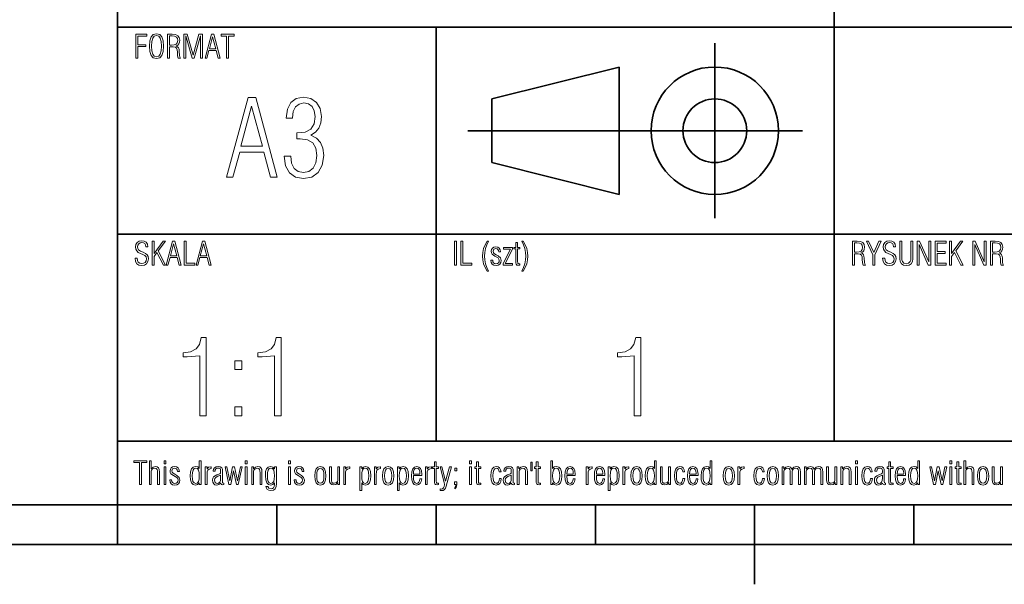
# Model space of a CAD drawing. Extents: x 0 to 420, y 0 to 297.
# Tile 3 of 7: x 214 to 276, y 5 to 40. Entities that reach past the tile are written whole.
import ezdxf

# ---------------------------------------------------------------- set-up
doc = ezdxf.new("R2010")
doc.units = 0

msp = doc.modelspace()

# ---------------------------------------------------------------- linework, layer by layer
at = {"color": 7, "lineweight": 35}
for p, q in [((220, 10), (220, 70)), ((265, 14), (265, 70)), ((220, 40), (385, 40)), ((240, 14), (240, 40)), ((257.5, 28), (257.5, 39)), ((243.5, 35.5), (251.5, 37.5)), ((251.5, 37.5), (251.5, 29.5)), ((243.5, 31.5), (243.5, 35.5)), ((242, 33.5), (263, 33.5)), ((251.5, 29.5), (243.5, 31.5)), ((220, 27), (385, 27)), ((220, 14), (385, 14)), ((10, 10), (410, 10)), ((220, 10), (220, 7.5)), ((220, 10), (410, 10)), ((230, 10), (230, 7.5)), ((240, 10), (240, 7.5)), ((250, 10), (250, 7.5)), ((260, 10), (260, 5)), ((270, 10), (270, 7.5)), ((110, 7.5), (310, 7.5))]:
    msp.add_line(p, q, dxfattribs=at)
at = {"color": 7, "lineweight": 13}
for points in [[(221.999, 38.812), (222.023, 38.468), (222.103, 38.224), (222.24, 38.077), (222.442, 38.031), (222.641, 38.077), (222.778, 38.222), (222.858, 38.466), (222.885, 38.812), (222.858, 39.156), (222.778, 39.398), (222.641, 39.543), (222.442, 39.591), (222.24, 39.543), (222.103, 39.398), (222.023, 39.154)], [(221.141, 38.061), (221.266, 38.061), (221.266, 38.788), (221.773, 38.788), (221.773, 38.903), (221.266, 38.903), (221.266, 39.444), (221.83, 39.444), (221.83, 39.561), (221.141, 39.561)], [(222.128, 38.812), (222.146, 39.102), (222.202, 39.309), (222.301, 39.434), (222.442, 39.477), (222.581, 39.434), (222.679, 39.309), (222.734, 39.102), (222.754, 38.812), (222.734, 38.52), (222.679, 38.313), (222.581, 38.188), (222.442, 38.148), (222.301, 38.188), (222.202, 38.313), (222.146, 38.52)], [(223.134, 38.061), (223.259, 38.061), (223.259, 38.76), (223.495, 38.76), (223.623, 38.742), (223.7, 38.685), (223.738, 38.585), (223.754, 38.436), (223.766, 38.194), (223.805, 38.061), (223.95, 38.061), (223.905, 38.132), (223.885, 38.226), (223.873, 38.49), (223.857, 38.613), (223.825, 38.707), (223.764, 38.776), (223.674, 38.82), (223.772, 38.874), (223.843, 38.953), (223.883, 39.056), (223.897, 39.187), (223.867, 39.354), (223.781, 39.47), (223.634, 39.539), (223.426, 39.561), (223.134, 39.561)], [(223.259, 38.87), (223.259, 39.45), (223.422, 39.45), (223.575, 39.434), (223.686, 39.386), (223.75, 39.299), (223.772, 39.172), (223.748, 39.028), (223.676, 38.933), (223.555, 38.885), (223.388, 38.87)], [(224.157, 38.061), (224.282, 38.061), (224.282, 39.454), (224.672, 38.061), (224.807, 38.061), (225.196, 39.454), (225.196, 38.061), (225.321, 38.061), (225.321, 39.561), (225.109, 39.561), (224.739, 38.236), (224.37, 39.561), (224.157, 39.561)], [(225.49, 38.061), (225.607, 38.061), (225.736, 38.532), (226.189, 38.532), (226.315, 38.061), (226.442, 38.061), (226.042, 39.561), (225.895, 39.561)], [(225.758, 38.647), (225.961, 39.396), (226.162, 38.647)], [(226.845, 38.061), (226.97, 38.061), (226.97, 39.44), (227.312, 39.44), (227.312, 39.561), (226.499, 39.561), (226.499, 39.44), (226.845, 39.44)], [(226.846, 30.584), (227.235, 30.584), (227.664, 32.154), (229.174, 32.154), (229.597, 30.584), (230.02, 30.584), (228.685, 35.584), (228.195, 35.584)], [(230.463, 31.906), (230.55, 31.302), (230.792, 30.852), (231.168, 30.584), (231.664, 30.49), (232.195, 30.584), (232.597, 30.872), (232.852, 31.336), (232.946, 31.946), (232.893, 32.396), (232.745, 32.758), (232.497, 33.027), (232.141, 33.215), (232.423, 33.403), (232.631, 33.664), (232.758, 33.993), (232.805, 34.389), (232.718, 34.893), (232.49, 35.275), (232.128, 35.523), (231.671, 35.611), (231.221, 35.523), (230.879, 35.268), (230.658, 34.852), (230.577, 34.295), (230.98, 34.295), (230.98, 34.315), (231.027, 34.711), (231.168, 35), (231.389, 35.174), (231.685, 35.242), (231.98, 35.181), (232.208, 35.013), (232.349, 34.745), (232.403, 34.389), (232.336, 33.926), (232.128, 33.604), (231.779, 33.416), (231.275, 33.356), (231.248, 33.356), (231.248, 32.987), (231.456, 32.993), (231.926, 32.926), (232.255, 32.732), (232.45, 32.403), (232.517, 31.933), (232.45, 31.483), (232.275, 31.148), (232.007, 30.94), (231.671, 30.872), (231.342, 30.94), (231.087, 31.134), (230.926, 31.463), (230.866, 31.906)], [(227.738, 32.537), (228.416, 35.034), (229.087, 32.537)], [(221.091, 25.488), (221.123, 25.289), (221.205, 25.146), (221.334, 25.059), (221.509, 25.029), (221.687, 25.059), (221.819, 25.142), (221.902, 25.272), (221.932, 25.45), (221.912, 25.587), (221.852, 25.697), (221.747, 25.786), (221.596, 25.86), (221.431, 25.925), (221.314, 26.009), (221.266, 26.094), (221.25, 26.197), (221.27, 26.307), (221.326, 26.396), (221.415, 26.452), (221.525, 26.474), (221.626, 26.456), (221.703, 26.404), (221.753, 26.319), (221.777, 26.203), (221.898, 26.203), (221.898, 26.213), (221.87, 26.372), (221.795, 26.491), (221.674, 26.565), (221.517, 26.591), (221.356, 26.561), (221.232, 26.481), (221.149, 26.358), (221.121, 26.203), (221.139, 26.06), (221.197, 25.947), (221.298, 25.856), (221.443, 25.782), (221.59, 25.723), (221.709, 25.659), (221.781, 25.566), (221.805, 25.45), (221.783, 25.321), (221.723, 25.226), (221.626, 25.168), (221.499, 25.148), (221.385, 25.17), (221.298, 25.234), (221.24, 25.341), (221.217, 25.488)], [(268.04, 25.488), (268.072, 25.289), (268.154, 25.146), (268.283, 25.059), (268.458, 25.029), (268.636, 25.059), (268.768, 25.142), (268.851, 25.272), (268.881, 25.45), (268.861, 25.587), (268.801, 25.697), (268.696, 25.786), (268.545, 25.86), (268.38, 25.925), (268.263, 26.009), (268.215, 26.094), (268.199, 26.197), (268.219, 26.307), (268.275, 26.396), (268.364, 26.452), (268.474, 26.474), (268.575, 26.456), (268.652, 26.404), (268.702, 26.319), (268.726, 26.203), (268.847, 26.203), (268.847, 26.213), (268.819, 26.372), (268.744, 26.491), (268.624, 26.565), (268.466, 26.591), (268.305, 26.561), (268.181, 26.481), (268.098, 26.358), (268.07, 26.203), (268.088, 26.06), (268.146, 25.947), (268.247, 25.856), (268.392, 25.782), (268.539, 25.723), (268.658, 25.659), (268.73, 25.566), (268.754, 25.45), (268.732, 25.321), (268.672, 25.226), (268.575, 25.168), (268.448, 25.148), (268.334, 25.17), (268.247, 25.234), (268.189, 25.341), (268.166, 25.488)], [(222.166, 25.061), (222.291, 25.061), (222.291, 25.603), (222.47, 25.846), (222.881, 25.061), (223.013, 25.061), (222.548, 25.951), (222.995, 26.561), (222.852, 26.561), (222.291, 25.792), (222.291, 26.561), (222.166, 26.561)], [(223.046, 25.061), (223.162, 25.061), (223.291, 25.532), (223.744, 25.532), (223.871, 25.061), (223.998, 25.061), (223.597, 26.561), (223.45, 26.561)], [(223.313, 25.647), (223.517, 26.396), (223.718, 25.647)], [(224.171, 25.061), (224.848, 25.061), (224.848, 25.174), (224.296, 25.174), (224.296, 26.561), (224.171, 26.561)], [(224.924, 25.061), (225.041, 25.061), (225.17, 25.532), (225.623, 25.532), (225.75, 25.061), (225.877, 25.061), (225.476, 26.561), (225.329, 26.561)], [(225.192, 25.647), (225.395, 26.396), (225.597, 25.647)], [(241.145, 25.061), (241.27, 25.061), (241.27, 26.561), (241.145, 26.561)], [(241.558, 25.061), (242.234, 25.061), (242.234, 25.174), (241.683, 25.174), (241.683, 26.561), (241.558, 26.561)], [(243.289, 24.679), (243.177, 24.914), (243.098, 25.146), (243.05, 25.383), (243.036, 25.621), (243.05, 25.856), (243.098, 26.092), (243.177, 26.328), (243.289, 26.561), (243.199, 26.561), (243.072, 26.33), (242.981, 26.094), (242.927, 25.858), (242.909, 25.621), (242.927, 25.381), (242.981, 25.144), (243.072, 24.91), (243.199, 24.679)], [(243.442, 25.361), (243.442, 25.351), (243.462, 25.212), (243.523, 25.111), (243.623, 25.051), (243.76, 25.029), (243.891, 25.053), (243.994, 25.113), (244.058, 25.212), (244.083, 25.339), (244.032, 25.514), (243.893, 25.639), (243.762, 25.705), (243.662, 25.768), (243.599, 25.836), (243.577, 25.929), (243.623, 26.05), (243.752, 26.094), (243.823, 26.08), (243.877, 26.042), (243.913, 25.977), (243.936, 25.889), (244.046, 25.889), (244.022, 26.021), (243.962, 26.118), (243.867, 26.174), (243.738, 26.195), (243.623, 26.174), (243.539, 26.118), (243.485, 26.034), (243.466, 25.927), (243.479, 25.818), (243.517, 25.74), (243.68, 25.625), (243.885, 25.504), (243.942, 25.434), (243.962, 25.337), (243.948, 25.252), (243.907, 25.188), (243.843, 25.148), (243.758, 25.134), (243.672, 25.148), (243.607, 25.19), (243.567, 25.262), (243.555, 25.361)], [(244.205, 25.061), (244.797, 25.061), (244.797, 25.166), (244.334, 25.166), (244.797, 26.05), (244.797, 26.166), (244.232, 26.166), (244.232, 26.064), (244.668, 26.064), (244.205, 25.166)], [(245.262, 25.055), (245.262, 25.146), (245.204, 25.14), (245.152, 25.148), (245.126, 25.176), (245.113, 25.303), (245.113, 26.068), (245.262, 26.068), (245.262, 26.166), (245.113, 26.166), (245.113, 26.479), (244.997, 26.479), (244.997, 26.166), (244.886, 26.166), (244.886, 26.068), (244.997, 26.068), (244.997, 25.327), (244.999, 25.2), (245.021, 25.111), (245.073, 25.061), (245.172, 25.045)], [(245.381, 24.679), (245.474, 24.679), (245.601, 24.912), (245.691, 25.144), (245.746, 25.381), (245.764, 25.621), (245.746, 25.858), (245.691, 26.094), (245.601, 26.33), (245.474, 26.561), (245.381, 26.561), (245.492, 26.328), (245.57, 26.092), (245.619, 25.856), (245.635, 25.621), (245.619, 25.383), (245.57, 25.146), (245.492, 24.912)], [(266.139, 25.061), (266.264, 25.061), (266.264, 25.76), (266.499, 25.76), (266.628, 25.742), (266.705, 25.685), (266.743, 25.585), (266.759, 25.436), (266.771, 25.194), (266.809, 25.061), (266.954, 25.061), (266.91, 25.132), (266.89, 25.226), (266.878, 25.49), (266.862, 25.613), (266.83, 25.707), (266.769, 25.776), (266.679, 25.82), (266.777, 25.874), (266.848, 25.953), (266.888, 26.056), (266.902, 26.187), (266.872, 26.354), (266.785, 26.47), (266.638, 26.539), (266.431, 26.561), (266.139, 26.561)], [(266.264, 25.87), (266.264, 26.45), (266.427, 26.45), (266.58, 26.434), (266.691, 26.386), (266.755, 26.299), (266.777, 26.172), (266.753, 26.028), (266.681, 25.933), (266.56, 25.885), (266.393, 25.87)], [(267.421, 25.061), (267.546, 25.061), (267.546, 25.701), (267.949, 26.561), (267.808, 26.561), (267.482, 25.854), (267.16, 26.561), (267.025, 26.561), (267.421, 25.701)], [(269.934, 26.561), (269.809, 26.561), (269.809, 25.482), (269.801, 25.369), (269.771, 25.277), (269.67, 25.18), (269.526, 25.146), (269.379, 25.18), (269.28, 25.277), (269.244, 25.395), (269.24, 25.55), (269.24, 26.561), (269.115, 26.561), (269.115, 25.458), (269.141, 25.272), (269.219, 25.138), (269.348, 25.059), (269.526, 25.031), (269.699, 25.059), (269.828, 25.138), (269.906, 25.272), (269.934, 25.458)], [(270.21, 25.061), (270.335, 25.061), (270.335, 26.344), (270.903, 25.061), (271.056, 25.061), (271.056, 26.561), (270.931, 26.561), (270.937, 25.252), (270.359, 26.561), (270.21, 26.561)], [(271.332, 25.061), (272.02, 25.061), (272.02, 25.178), (271.456, 25.178), (271.456, 25.788), (271.964, 25.788), (271.964, 25.903), (271.456, 25.903), (271.456, 26.444), (272.02, 26.444), (272.02, 26.561), (271.332, 26.561)], [(272.244, 25.061), (272.368, 25.061), (272.368, 25.603), (272.548, 25.846), (272.958, 25.061), (273.091, 25.061), (272.626, 25.951), (273.073, 26.561), (272.93, 26.561), (272.368, 25.792), (272.368, 26.561), (272.244, 26.561)], [(273.697, 25.061), (273.822, 25.061), (273.822, 26.344), (274.39, 25.061), (274.543, 25.061), (274.543, 26.561), (274.418, 26.561), (274.424, 25.252), (273.846, 26.561), (273.697, 26.561)], [(274.817, 25.061), (274.942, 25.061), (274.942, 25.76), (275.177, 25.76), (275.306, 25.742), (275.383, 25.685), (275.421, 25.585), (275.437, 25.436), (275.449, 25.194), (275.487, 25.061), (275.632, 25.061), (275.588, 25.132), (275.568, 25.226), (275.556, 25.49), (275.54, 25.613), (275.507, 25.707), (275.447, 25.776), (275.356, 25.82), (275.455, 25.874), (275.526, 25.953), (275.566, 26.056), (275.58, 26.187), (275.55, 26.354), (275.463, 26.47), (275.316, 26.539), (275.109, 26.561), (274.817, 26.561)], [(274.942, 25.87), (274.942, 26.45), (275.105, 26.45), (275.258, 26.434), (275.368, 26.386), (275.433, 26.299), (275.455, 26.172), (275.431, 26.028), (275.358, 25.933), (275.238, 25.885), (275.07, 25.87)], [(225.154, 15.584), (225.564, 15.584), (225.564, 20.51), (225.248, 20.51), (225.141, 20.074), (224.926, 19.785), (224.584, 19.611), (224.107, 19.55), (224.107, 19.295), (224.376, 19.289), (225.154, 19.349)], [(229.859, 15.584), (230.268, 15.584), (230.268, 20.51), (229.953, 20.51), (229.846, 20.074), (229.631, 19.785), (229.289, 19.611), (228.812, 19.55), (228.812, 19.295), (229.081, 19.289), (229.859, 19.349)], [(252.436, 15.584), (252.846, 15.584), (252.846, 20.51), (252.53, 20.51), (252.423, 20.074), (252.208, 19.785), (251.866, 19.611), (251.389, 19.55), (251.389, 19.295), (251.658, 19.289), (252.436, 19.349)], [(227.349, 18.49), (227.792, 18.49), (227.792, 19.047), (227.349, 19.047)], [(227.349, 15.584), (227.792, 15.584), (227.792, 16.141), (227.349, 16.141)], [(221.37, 11.268), (221.495, 11.268), (221.495, 12.647), (221.838, 12.647), (221.838, 12.768), (221.024, 12.768), (221.024, 12.647), (221.37, 12.647)], [(221.993, 11.268), (222.109, 11.268), (222.109, 12.112), (222.128, 12.174), (222.176, 12.235), (222.248, 12.277), (222.337, 12.295), (222.426, 12.277), (222.478, 12.224), (222.502, 12.136), (222.51, 12.013), (222.51, 11.268), (222.627, 11.268), (222.627, 12.051), (222.613, 12.204), (222.568, 12.313), (222.488, 12.38), (222.371, 12.402), (222.222, 12.365), (222.109, 12.263), (222.109, 12.768), (221.993, 12.768)], [(222.915, 12.577), (223.032, 12.577), (223.032, 12.768), (222.915, 12.768)], [(222.915, 11.268), (223.032, 11.268), (223.032, 12.373), (222.915, 12.373)], [(223.271, 11.568), (223.271, 11.558), (223.291, 11.419), (223.352, 11.318), (223.452, 11.258), (223.589, 11.236), (223.72, 11.26), (223.823, 11.32), (223.887, 11.419), (223.911, 11.546), (223.861, 11.721), (223.722, 11.846), (223.591, 11.912), (223.491, 11.975), (223.428, 12.043), (223.406, 12.136), (223.452, 12.257), (223.581, 12.301), (223.652, 12.287), (223.706, 12.249), (223.742, 12.184), (223.764, 12.096), (223.875, 12.096), (223.851, 12.229), (223.791, 12.325), (223.696, 12.382), (223.567, 12.402), (223.452, 12.382), (223.368, 12.325), (223.313, 12.241), (223.295, 12.134), (223.307, 12.025), (223.346, 11.947), (223.509, 11.832), (223.714, 11.711), (223.77, 11.641), (223.791, 11.544), (223.777, 11.459), (223.736, 11.395), (223.672, 11.355), (223.587, 11.341), (223.501, 11.355), (223.436, 11.397), (223.396, 11.469), (223.384, 11.568)], [(225.242, 12.768), (225.126, 12.768), (225.126, 12.271), (225.027, 12.371), (224.892, 12.406), (224.741, 12.367), (224.636, 12.259), (224.574, 12.073), (224.554, 11.818), (224.572, 11.56), (224.63, 11.379), (224.733, 11.272), (224.886, 11.238), (225.019, 11.272), (225.126, 11.383), (225.126, 11.268), (225.242, 11.268)], [(225.502, 11.268), (225.619, 11.268), (225.619, 11.908), (225.627, 12.069), (225.665, 12.18), (225.746, 12.245), (225.883, 12.271), (225.883, 12.39), (225.86, 12.39), (225.715, 12.355), (225.619, 12.253), (225.619, 12.373), (225.502, 12.373)], [(226.67, 11.264), (226.67, 11.351), (226.658, 11.351), (226.593, 11.379), (226.585, 11.473), (226.585, 12.13), (226.577, 12.231), (226.541, 12.315), (226.448, 12.378), (226.309, 12.4), (226.181, 12.38), (226.084, 12.323), (226.021, 12.237), (226.001, 12.124), (226.001, 12.1), (226.116, 12.1), (226.128, 12.188), (226.164, 12.255), (226.223, 12.293), (226.305, 12.307), (226.378, 12.297), (226.428, 12.267), (226.458, 12.214), (226.468, 12.138), (226.468, 12.045), (226.452, 11.983), (226.408, 11.945), (226.237, 11.882), (226.114, 11.824), (226.03, 11.751), (225.979, 11.661), (225.963, 11.542), (225.979, 11.413), (226.032, 11.316), (226.112, 11.258), (226.223, 11.236), (226.358, 11.266), (226.464, 11.349), (226.513, 11.276), (226.587, 11.254)], [(226.746, 12.373), (226.98, 11.268), (227.105, 11.268), (227.28, 12.132), (227.457, 11.268), (227.578, 11.268), (227.815, 12.373), (227.705, 12.373), (227.521, 11.494), (227.342, 12.373), (227.217, 12.373), (227.044, 11.494), (226.859, 12.373)], [(228.015, 12.577), (228.132, 12.577), (228.132, 12.768), (228.015, 12.768)], [(228.015, 11.268), (228.132, 11.268), (228.132, 12.373), (228.015, 12.373)], [(228.943, 11.268), (229.06, 11.268), (229.06, 12.051), (229.046, 12.204), (228.999, 12.313), (228.919, 12.38), (228.8, 12.402), (228.651, 12.365), (228.53, 12.253), (228.53, 12.373), (228.421, 12.373), (228.421, 11.268), (228.538, 11.268), (228.538, 12.112), (228.558, 12.174), (228.609, 12.235), (228.772, 12.295), (228.862, 12.277), (228.915, 12.222), (228.937, 12.134), (228.943, 12.013)], [(229.849, 11.367), (229.849, 11.28), (229.833, 11.155), (229.793, 11.067), (229.724, 11.012), (229.634, 10.992), (229.491, 11.033), (229.428, 11.143), (229.309, 11.143), (229.338, 11.039), (229.4, 10.958), (229.493, 10.906), (229.607, 10.886), (229.781, 10.914), (229.891, 10.996), (229.948, 11.139), (229.966, 11.343), (229.966, 12.371), (229.849, 12.371), (229.849, 12.257), (229.742, 12.365), (229.609, 12.402), (229.456, 12.365), (229.354, 12.259), (229.295, 12.078), (229.277, 11.822), (229.297, 11.564), (229.36, 11.379), (229.464, 11.27), (229.615, 11.234), (229.75, 11.268)], [(230.735, 12.577), (230.852, 12.577), (230.852, 12.768), (230.735, 12.768)], [(230.735, 11.268), (230.852, 11.268), (230.852, 12.373), (230.735, 12.373)], [(231.091, 11.568), (231.091, 11.558), (231.111, 11.419), (231.172, 11.318), (231.272, 11.258), (231.409, 11.236), (231.54, 11.26), (231.643, 11.32), (231.707, 11.419), (231.732, 11.546), (231.681, 11.721), (231.542, 11.846), (231.411, 11.912), (231.311, 11.975), (231.248, 12.043), (231.226, 12.136), (231.272, 12.257), (231.401, 12.301), (231.472, 12.287), (231.526, 12.249), (231.562, 12.184), (231.585, 12.096), (231.695, 12.096), (231.671, 12.229), (231.611, 12.325), (231.516, 12.382), (231.387, 12.402), (231.272, 12.382), (231.188, 12.325), (231.134, 12.241), (231.115, 12.134), (231.128, 12.025), (231.166, 11.947), (231.329, 11.832), (231.534, 11.711), (231.591, 11.641), (231.611, 11.544), (231.597, 11.459), (231.556, 11.395), (231.492, 11.355), (231.407, 11.341), (231.321, 11.355), (231.256, 11.397), (231.216, 11.469), (231.204, 11.568)], [(232.374, 11.818), (232.394, 11.562), (232.46, 11.381), (232.571, 11.272), (232.728, 11.238), (232.883, 11.272), (232.994, 11.381), (233.06, 11.562), (233.083, 11.818), (233.058, 12.071), (232.992, 12.253), (232.881, 12.361), (232.728, 12.4), (232.573, 12.361), (232.462, 12.253), (232.396, 12.071)], [(233.419, 12.373), (233.302, 12.373), (233.302, 11.588), (233.314, 11.435), (233.36, 11.327), (233.441, 11.262), (233.562, 11.24), (233.709, 11.274), (233.832, 11.389), (233.832, 11.268), (233.94, 11.268), (233.94, 12.373), (233.823, 12.373), (233.823, 11.53), (233.801, 11.465), (233.751, 11.405), (233.59, 11.347), (233.497, 11.363), (233.447, 11.417), (233.423, 11.504), (233.419, 11.627)], [(234.194, 11.268), (234.311, 11.268), (234.311, 11.908), (234.319, 12.069), (234.357, 12.18), (234.438, 12.245), (234.574, 12.271), (234.574, 12.39), (234.552, 12.39), (234.407, 12.355), (234.311, 12.253), (234.311, 12.373), (234.194, 12.373)], [(235.211, 10.886), (235.328, 10.886), (235.328, 11.367), (235.426, 11.268), (235.561, 11.234), (235.71, 11.27), (235.815, 11.379), (235.877, 11.564), (235.899, 11.822), (235.879, 12.078), (235.821, 12.259), (235.718, 12.363), (235.567, 12.4), (235.432, 12.363), (235.328, 12.255), (235.328, 12.373), (235.211, 12.373)], [(236.123, 11.268), (236.24, 11.268), (236.24, 11.908), (236.248, 12.069), (236.286, 12.18), (236.366, 12.245), (236.503, 12.271), (236.503, 12.39), (236.481, 12.39), (236.336, 12.355), (236.24, 12.253), (236.24, 12.373), (236.123, 12.373)], [(236.632, 11.818), (236.652, 11.562), (236.719, 11.381), (236.83, 11.272), (236.987, 11.238), (237.142, 11.272), (237.252, 11.381), (237.319, 11.562), (237.341, 11.818), (237.317, 12.071), (237.25, 12.253), (237.14, 12.361), (236.987, 12.4), (236.832, 12.361), (236.721, 12.253), (236.654, 12.071)], [(237.568, 10.886), (237.685, 10.886), (237.685, 11.367), (237.784, 11.268), (237.919, 11.234), (238.068, 11.27), (238.172, 11.379), (238.235, 11.564), (238.257, 11.822), (238.237, 12.078), (238.179, 12.259), (238.076, 12.363), (237.925, 12.4), (237.79, 12.363), (237.685, 12.255), (237.685, 12.373), (237.568, 12.373)], [(239.095, 11.622), (238.976, 11.622), (238.958, 11.5), (238.917, 11.413), (238.855, 11.359), (238.774, 11.343), (238.686, 11.369), (238.623, 11.447), (238.587, 11.58), (238.575, 11.767), (238.575, 11.83), (239.101, 11.83), (239.101, 11.922), (239.079, 12.13), (239.018, 12.279), (238.919, 12.369), (238.785, 12.4), (238.634, 12.363), (238.529, 12.255), (238.466, 12.073), (238.448, 11.818), (238.466, 11.56), (238.527, 11.379), (238.628, 11.272), (238.774, 11.238), (238.903, 11.264), (239, 11.335), (239.064, 11.453)], [(239.322, 11.268), (239.439, 11.268), (239.439, 11.908), (239.447, 12.069), (239.485, 12.18), (239.566, 12.245), (239.703, 12.271), (239.703, 12.39), (239.681, 12.39), (239.536, 12.355), (239.439, 12.253), (239.439, 12.373), (239.322, 12.373)], [(240.156, 11.262), (240.156, 11.353), (240.097, 11.347), (240.045, 11.355), (240.019, 11.383), (240.007, 11.51), (240.007, 12.275), (240.156, 12.275), (240.156, 12.373), (240.007, 12.373), (240.007, 12.686), (239.89, 12.686), (239.89, 12.373), (239.779, 12.373), (239.779, 12.275), (239.89, 12.275), (239.89, 11.534), (239.892, 11.407), (239.914, 11.318), (239.966, 11.268), (240.065, 11.252)], [(240.625, 11.171), (240.957, 12.373), (240.836, 12.373), (240.593, 11.484), (240.363, 12.373), (240.244, 12.373), (240.5, 11.393), (240.522, 11.264), (240.508, 11.151), (240.468, 11.063), (240.405, 11.008), (240.323, 10.988), (240.262, 10.996), (240.262, 10.894), (240.339, 10.884), (240.446, 10.902), (240.524, 10.952), (240.579, 11.043)], [(242.103, 12.577), (242.219, 12.577), (242.219, 12.768), (242.103, 12.768)], [(242.103, 11.268), (242.219, 11.268), (242.219, 12.373), (242.103, 12.373)], [(242.801, 11.262), (242.801, 11.353), (242.743, 11.347), (242.691, 11.355), (242.664, 11.383), (242.652, 11.51), (242.652, 12.275), (242.801, 12.275), (242.801, 12.373), (242.652, 12.373), (242.652, 12.686), (242.536, 12.686), (242.536, 12.373), (242.425, 12.373), (242.425, 12.275), (242.536, 12.275), (242.536, 11.534), (242.538, 11.407), (242.56, 11.318), (242.612, 11.268), (242.711, 11.252)], [(244.09, 11.645), (243.971, 11.645), (243.951, 11.514), (243.911, 11.421), (243.85, 11.363), (243.776, 11.345), (243.685, 11.375), (243.619, 11.465), (243.574, 11.614), (243.56, 11.82), (243.574, 12.025), (243.617, 12.174), (243.685, 12.263), (243.78, 12.295), (243.848, 12.279), (243.907, 12.233), (243.945, 12.158), (243.963, 12.059), (244.078, 12.059), (244.05, 12.202), (243.989, 12.311), (243.895, 12.378), (243.776, 12.402), (243.627, 12.363), (243.52, 12.255), (243.456, 12.073), (243.436, 11.82), (243.456, 11.566), (243.52, 11.383), (243.625, 11.274), (243.77, 11.238), (243.897, 11.264), (243.993, 11.341), (244.058, 11.467)], [(244.923, 11.264), (244.923, 11.351), (244.911, 11.351), (244.847, 11.379), (244.839, 11.473), (244.839, 12.13), (244.831, 12.231), (244.795, 12.315), (244.702, 12.378), (244.563, 12.4), (244.434, 12.38), (244.338, 12.323), (244.275, 12.237), (244.255, 12.124), (244.255, 12.1), (244.37, 12.1), (244.382, 12.188), (244.418, 12.255), (244.477, 12.293), (244.559, 12.307), (244.632, 12.297), (244.682, 12.267), (244.712, 12.214), (244.722, 12.138), (244.722, 12.045), (244.706, 11.983), (244.662, 11.945), (244.491, 11.882), (244.368, 11.824), (244.283, 11.751), (244.233, 11.661), (244.217, 11.542), (244.233, 11.413), (244.285, 11.316), (244.366, 11.258), (244.477, 11.236), (244.611, 11.266), (244.718, 11.349), (244.766, 11.276), (244.841, 11.254)], [(245.616, 11.268), (245.733, 11.268), (245.733, 12.051), (245.719, 12.204), (245.672, 12.313), (245.592, 12.38), (245.473, 12.402), (245.324, 12.365), (245.203, 12.253), (245.203, 12.373), (245.095, 12.373), (245.095, 11.268), (245.211, 11.268), (245.211, 12.112), (245.232, 12.174), (245.282, 12.235), (245.445, 12.295), (245.536, 12.277), (245.588, 12.222), (245.61, 12.134), (245.616, 12.013)], [(246.039, 12.678), (245.954, 12.678), (245.954, 12.134), (246.039, 12.134)], [(246.554, 11.262), (246.554, 11.353), (246.496, 11.347), (246.444, 11.355), (246.417, 11.383), (246.405, 11.51), (246.405, 12.275), (246.554, 12.275), (246.554, 12.373), (246.405, 12.373), (246.405, 12.686), (246.289, 12.686), (246.289, 12.373), (246.178, 12.373), (246.178, 12.275), (246.289, 12.275), (246.289, 11.534), (246.291, 11.407), (246.313, 11.318), (246.365, 11.268), (246.464, 11.252)], [(247.201, 11.268), (247.317, 11.268), (247.317, 11.383), (247.422, 11.272), (247.557, 11.238), (247.708, 11.272), (247.811, 11.379), (247.869, 11.56), (247.889, 11.818), (247.867, 12.073), (247.805, 12.259), (247.7, 12.367), (247.551, 12.406), (247.416, 12.371), (247.317, 12.271), (247.317, 12.768), (247.201, 12.768)], [(248.727, 11.622), (248.608, 11.622), (248.59, 11.5), (248.55, 11.413), (248.487, 11.359), (248.407, 11.343), (248.318, 11.369), (248.256, 11.447), (248.219, 11.58), (248.207, 11.767), (248.207, 11.83), (248.733, 11.83), (248.733, 11.922), (248.711, 12.13), (248.65, 12.279), (248.552, 12.369), (248.417, 12.4), (248.266, 12.363), (248.161, 12.255), (248.099, 12.073), (248.081, 11.818), (248.099, 11.56), (248.159, 11.379), (248.26, 11.272), (248.407, 11.238), (248.536, 11.264), (248.632, 11.335), (248.697, 11.453)], [(249.426, 11.268), (249.542, 11.268), (249.542, 11.908), (249.55, 12.069), (249.589, 12.18), (249.669, 12.245), (249.806, 12.271), (249.806, 12.39), (249.784, 12.39), (249.639, 12.355), (249.542, 12.253), (249.542, 12.373), (249.426, 12.373)], [(250.581, 11.622), (250.462, 11.622), (250.444, 11.5), (250.404, 11.413), (250.342, 11.359), (250.261, 11.343), (250.172, 11.369), (250.11, 11.447), (250.074, 11.58), (250.062, 11.767), (250.062, 11.83), (250.587, 11.83), (250.587, 11.922), (250.565, 12.13), (250.505, 12.279), (250.406, 12.369), (250.271, 12.4), (250.12, 12.363), (250.015, 12.255), (249.953, 12.073), (249.935, 11.818), (249.953, 11.56), (250.013, 11.379), (250.114, 11.272), (250.261, 11.238), (250.39, 11.264), (250.487, 11.335), (250.551, 11.453)], [(250.813, 10.886), (250.93, 10.886), (250.93, 11.367), (251.028, 11.268), (251.163, 11.234), (251.312, 11.27), (251.417, 11.379), (251.479, 11.564), (251.501, 11.822), (251.481, 12.078), (251.423, 12.259), (251.32, 12.363), (251.169, 12.4), (251.034, 12.363), (250.93, 12.255), (250.93, 12.373), (250.813, 12.373)], [(251.725, 11.268), (251.842, 11.268), (251.842, 11.908), (251.85, 12.069), (251.888, 12.18), (251.968, 12.245), (252.105, 12.271), (252.105, 12.39), (252.083, 12.39), (251.938, 12.355), (251.842, 12.253), (251.842, 12.373), (251.725, 12.373)], [(252.234, 11.818), (252.254, 11.562), (252.321, 11.381), (252.432, 11.272), (252.589, 11.238), (252.744, 11.272), (252.854, 11.381), (252.921, 11.562), (252.943, 11.818), (252.919, 12.071), (252.852, 12.253), (252.742, 12.361), (252.589, 12.4), (252.434, 12.361), (252.323, 12.253), (252.256, 12.071)], [(253.823, 12.768), (253.706, 12.768), (253.706, 12.271), (253.607, 12.371), (253.472, 12.406), (253.321, 12.367), (253.217, 12.259), (253.154, 12.073), (253.134, 11.818), (253.152, 11.56), (253.211, 11.379), (253.313, 11.272), (253.466, 11.238), (253.599, 11.272), (253.706, 11.383), (253.706, 11.268), (253.823, 11.268)], [(254.195, 12.373), (254.079, 12.373), (254.079, 11.588), (254.091, 11.435), (254.137, 11.327), (254.217, 11.262), (254.338, 11.24), (254.485, 11.274), (254.608, 11.389), (254.608, 11.268), (254.717, 11.268), (254.717, 12.373), (254.6, 12.373), (254.6, 11.53), (254.578, 11.465), (254.528, 11.405), (254.366, 11.347), (254.274, 11.363), (254.223, 11.417), (254.199, 11.504), (254.195, 11.627)], [(255.617, 11.645), (255.498, 11.645), (255.478, 11.514), (255.438, 11.421), (255.377, 11.363), (255.303, 11.345), (255.212, 11.375), (255.146, 11.465), (255.101, 11.614), (255.087, 11.82), (255.101, 12.025), (255.144, 12.174), (255.212, 12.263), (255.307, 12.295), (255.375, 12.279), (255.434, 12.233), (255.472, 12.158), (255.49, 12.059), (255.605, 12.059), (255.577, 12.202), (255.516, 12.311), (255.421, 12.378), (255.303, 12.402), (255.154, 12.363), (255.047, 12.255), (254.983, 12.073), (254.962, 11.82), (254.983, 11.566), (255.047, 11.383), (255.152, 11.274), (255.297, 11.238), (255.423, 11.264), (255.52, 11.341), (255.585, 11.467)], [(256.438, 11.622), (256.319, 11.622), (256.301, 11.5), (256.261, 11.413), (256.199, 11.359), (256.118, 11.343), (256.03, 11.369), (255.967, 11.447), (255.931, 11.58), (255.919, 11.767), (255.919, 11.83), (256.444, 11.83), (256.444, 11.922), (256.422, 12.13), (256.362, 12.279), (256.263, 12.369), (256.128, 12.4), (255.977, 12.363), (255.872, 12.255), (255.81, 12.073), (255.792, 11.818), (255.81, 11.56), (255.87, 11.379), (255.971, 11.272), (256.118, 11.238), (256.247, 11.264), (256.344, 11.335), (256.408, 11.453)], [(257.322, 12.768), (257.205, 12.768), (257.205, 12.271), (257.107, 12.371), (256.972, 12.406), (256.821, 12.367), (256.716, 12.259), (256.654, 12.073), (256.634, 11.818), (256.652, 11.56), (256.71, 11.379), (256.813, 11.272), (256.966, 11.238), (257.099, 11.272), (257.205, 11.383), (257.205, 11.268), (257.322, 11.268)], [(258.021, 11.818), (258.041, 11.562), (258.107, 11.381), (258.218, 11.272), (258.375, 11.238), (258.53, 11.272), (258.641, 11.381), (258.707, 11.562), (258.73, 11.818), (258.705, 12.071), (258.639, 12.253), (258.528, 12.361), (258.375, 12.4), (258.22, 12.361), (258.109, 12.253), (258.043, 12.071)], [(258.953, 11.268), (259.07, 11.268), (259.07, 11.908), (259.078, 12.069), (259.116, 12.18), (259.197, 12.245), (259.334, 12.271), (259.334, 12.39), (259.311, 12.39), (259.166, 12.355), (259.07, 12.253), (259.07, 12.373), (258.953, 12.373)], [(260.612, 11.645), (260.493, 11.645), (260.473, 11.514), (260.433, 11.421), (260.372, 11.363), (260.298, 11.345), (260.207, 11.375), (260.141, 11.465), (260.097, 11.614), (260.083, 11.82), (260.097, 12.025), (260.139, 12.174), (260.207, 12.263), (260.302, 12.295), (260.37, 12.279), (260.429, 12.233), (260.467, 12.158), (260.485, 12.059), (260.6, 12.059), (260.572, 12.202), (260.511, 12.311), (260.417, 12.378), (260.298, 12.402), (260.149, 12.363), (260.042, 12.255), (259.978, 12.073), (259.958, 11.82), (259.978, 11.566), (260.042, 11.383), (260.147, 11.274), (260.292, 11.238), (260.419, 11.264), (260.515, 11.341), (260.58, 11.467)], [(260.787, 11.818), (260.807, 11.562), (260.874, 11.381), (260.985, 11.272), (261.142, 11.238), (261.297, 11.272), (261.407, 11.381), (261.474, 11.562), (261.496, 11.818), (261.472, 12.071), (261.405, 12.253), (261.295, 12.361), (261.142, 12.4), (260.987, 12.361), (260.876, 12.253), (260.809, 12.071)], [(261.723, 11.268), (261.84, 11.268), (261.84, 12.114), (261.858, 12.174), (261.909, 12.233), (261.981, 12.275), (262.07, 12.293), (262.164, 12.273), (262.215, 12.22), (262.235, 12.132), (262.241, 12.013), (262.241, 11.268), (262.358, 11.268), (262.358, 12.12), (262.376, 12.176), (262.426, 12.233), (262.499, 12.275), (262.587, 12.293), (262.682, 12.273), (262.732, 12.218), (262.752, 12.132), (262.758, 12.013), (262.758, 11.268), (262.875, 11.268), (262.875, 12.051), (262.861, 12.204), (262.817, 12.313), (262.736, 12.38), (262.619, 12.402), (262.464, 12.361), (262.34, 12.245), (262.249, 12.359), (262.102, 12.402), (261.951, 12.363), (261.828, 12.253), (261.828, 12.373), (261.723, 12.373)], [(263.127, 11.268), (263.244, 11.268), (263.244, 12.114), (263.262, 12.174), (263.312, 12.233), (263.385, 12.275), (263.473, 12.293), (263.568, 12.273), (263.618, 12.22), (263.638, 12.132), (263.644, 12.013), (263.644, 11.268), (263.761, 11.268), (263.761, 12.12), (263.779, 12.176), (263.83, 12.233), (263.902, 12.275), (263.991, 12.293), (264.085, 12.273), (264.136, 12.218), (264.156, 12.132), (264.162, 12.013), (264.162, 11.268), (264.279, 11.268), (264.279, 12.051), (264.264, 12.204), (264.22, 12.313), (264.14, 12.38), (264.023, 12.402), (263.868, 12.361), (263.743, 12.245), (263.652, 12.359), (263.505, 12.402), (263.354, 12.363), (263.232, 12.253), (263.232, 12.373), (263.127, 12.373)], [(264.639, 12.373), (264.522, 12.373), (264.522, 11.588), (264.534, 11.435), (264.581, 11.327), (264.661, 11.262), (264.782, 11.24), (264.929, 11.274), (265.052, 11.389), (265.052, 11.268), (265.16, 11.268), (265.16, 12.373), (265.044, 12.373), (265.044, 11.53), (265.021, 11.465), (264.971, 11.405), (264.81, 11.347), (264.717, 11.363), (264.667, 11.417), (264.643, 11.504), (264.639, 11.627)], [(265.936, 11.268), (266.052, 11.268), (266.052, 12.051), (266.038, 12.204), (265.992, 12.313), (265.911, 12.38), (265.793, 12.402), (265.644, 12.365), (265.523, 12.253), (265.523, 12.373), (265.414, 12.373), (265.414, 11.268), (265.531, 11.268), (265.531, 12.112), (265.551, 12.174), (265.601, 12.235), (265.764, 12.295), (265.855, 12.277), (265.907, 12.222), (265.93, 12.134), (265.936, 12.013)], [(266.34, 12.577), (266.457, 12.577), (266.457, 12.768), (266.34, 12.768)], [(266.34, 11.268), (266.457, 11.268), (266.457, 12.373), (266.34, 12.373)], [(267.393, 11.645), (267.275, 11.645), (267.254, 11.514), (267.214, 11.421), (267.154, 11.363), (267.079, 11.345), (266.989, 11.375), (266.922, 11.465), (266.878, 11.614), (266.864, 11.82), (266.878, 12.025), (266.92, 12.174), (266.989, 12.263), (267.083, 12.295), (267.152, 12.279), (267.21, 12.233), (267.248, 12.158), (267.266, 12.059), (267.381, 12.059), (267.353, 12.202), (267.293, 12.311), (267.198, 12.378), (267.079, 12.402), (266.93, 12.363), (266.823, 12.255), (266.759, 12.073), (266.739, 11.82), (266.759, 11.566), (266.823, 11.383), (266.928, 11.274), (267.073, 11.238), (267.2, 11.264), (267.297, 11.341), (267.361, 11.467)], [(268.227, 11.264), (268.227, 11.351), (268.215, 11.351), (268.15, 11.379), (268.142, 11.473), (268.142, 12.13), (268.134, 12.231), (268.098, 12.315), (268.005, 12.378), (267.866, 12.4), (267.738, 12.38), (267.641, 12.323), (267.579, 12.237), (267.558, 12.124), (267.558, 12.1), (267.673, 12.1), (267.685, 12.188), (267.721, 12.255), (267.78, 12.293), (267.862, 12.307), (267.935, 12.297), (267.985, 12.267), (268.015, 12.214), (268.026, 12.138), (268.026, 12.045), (268.009, 11.983), (267.965, 11.945), (267.794, 11.882), (267.671, 11.824), (267.587, 11.751), (267.536, 11.661), (267.52, 11.542), (267.536, 11.413), (267.589, 11.316), (267.669, 11.258), (267.78, 11.236), (267.915, 11.266), (268.021, 11.349), (268.07, 11.276), (268.144, 11.254)], [(268.69, 11.262), (268.69, 11.353), (268.632, 11.347), (268.579, 11.355), (268.553, 11.383), (268.541, 11.51), (268.541, 12.275), (268.69, 12.275), (268.69, 12.373), (268.541, 12.373), (268.541, 12.686), (268.424, 12.686), (268.424, 12.373), (268.313, 12.373), (268.313, 12.275), (268.424, 12.275), (268.424, 11.534), (268.426, 11.407), (268.448, 11.318), (268.501, 11.268), (268.599, 11.252)], [(269.475, 11.622), (269.356, 11.622), (269.338, 11.5), (269.298, 11.413), (269.236, 11.359), (269.155, 11.343), (269.066, 11.369), (269.004, 11.447), (268.968, 11.58), (268.956, 11.767), (268.956, 11.83), (269.481, 11.83), (269.481, 11.922), (269.459, 12.13), (269.399, 12.279), (269.3, 12.369), (269.165, 12.4), (269.014, 12.363), (268.909, 12.255), (268.847, 12.073), (268.829, 11.818), (268.847, 11.56), (268.907, 11.379), (269.008, 11.272), (269.155, 11.238), (269.284, 11.264), (269.381, 11.335), (269.445, 11.453)], [(270.359, 12.768), (270.242, 12.768), (270.242, 12.271), (270.144, 12.371), (270.009, 12.406), (269.858, 12.367), (269.753, 12.259), (269.691, 12.073), (269.67, 11.818), (269.689, 11.56), (269.747, 11.379), (269.85, 11.272), (270.003, 11.238), (270.136, 11.272), (270.242, 11.383), (270.242, 11.268), (270.359, 11.268)], [(270.995, 12.373), (271.229, 11.268), (271.354, 11.268), (271.529, 12.132), (271.706, 11.268), (271.827, 11.268), (272.064, 12.373), (271.954, 12.373), (271.77, 11.494), (271.591, 12.373), (271.466, 12.373), (271.293, 11.494), (271.108, 12.373)], [(272.264, 12.577), (272.381, 12.577), (272.381, 12.768), (272.264, 12.768)], [(272.264, 11.268), (272.381, 11.268), (272.381, 12.373), (272.264, 12.373)], [(272.962, 11.262), (272.962, 11.353), (272.904, 11.347), (272.852, 11.355), (272.826, 11.383), (272.813, 11.51), (272.813, 12.275), (272.962, 12.275), (272.962, 12.373), (272.813, 12.373), (272.813, 12.686), (272.697, 12.686), (272.697, 12.373), (272.586, 12.373), (272.586, 12.275), (272.697, 12.275), (272.697, 11.534), (272.699, 11.407), (272.721, 11.318), (272.773, 11.268), (272.872, 11.252)], [(273.138, 11.268), (273.254, 11.268), (273.254, 12.112), (273.272, 12.174), (273.321, 12.235), (273.393, 12.277), (273.482, 12.295), (273.57, 12.277), (273.623, 12.224), (273.647, 12.136), (273.655, 12.013), (273.655, 11.268), (273.772, 11.268), (273.772, 12.051), (273.758, 12.204), (273.713, 12.313), (273.633, 12.38), (273.516, 12.402), (273.367, 12.365), (273.254, 12.263), (273.254, 12.768), (273.138, 12.768)], [(273.989, 11.818), (274.009, 11.562), (274.076, 11.381), (274.187, 11.272), (274.344, 11.238), (274.499, 11.272), (274.609, 11.381), (274.676, 11.562), (274.698, 11.818), (274.674, 12.071), (274.607, 12.253), (274.497, 12.361), (274.344, 12.4), (274.189, 12.361), (274.078, 12.253), (274.011, 12.071)], [(275.034, 12.373), (274.917, 12.373), (274.917, 11.588), (274.93, 11.435), (274.976, 11.327), (275.056, 11.262), (275.177, 11.24), (275.324, 11.274), (275.447, 11.389), (275.447, 11.268), (275.556, 11.268), (275.556, 12.373), (275.439, 12.373), (275.439, 11.53), (275.417, 11.465), (275.366, 11.405), (275.205, 11.347), (275.113, 11.363), (275.062, 11.417), (275.038, 11.504), (275.034, 11.627)], [(225.126, 11.822), (225.113, 11.608), (225.075, 11.457), (225.007, 11.367), (224.9, 11.339), (224.797, 11.367), (224.729, 11.455), (224.691, 11.604), (224.681, 11.818), (224.693, 12.029), (224.733, 12.178), (224.801, 12.269), (224.904, 12.299), (225.009, 12.269), (225.077, 12.18), (225.113, 12.031)], [(226.468, 11.86), (226.468, 11.677), (226.452, 11.528), (226.412, 11.423), (226.344, 11.361), (226.247, 11.341), (226.179, 11.353), (226.128, 11.393), (226.086, 11.542), (226.108, 11.649), (226.181, 11.727), (226.299, 11.792)], [(229.849, 11.818), (229.837, 11.606), (229.801, 11.457), (229.732, 11.369), (229.628, 11.341), (229.525, 11.369), (229.456, 11.459), (229.416, 11.608), (229.404, 11.822), (229.414, 12.033), (229.452, 12.182), (229.521, 12.271), (229.623, 12.301), (229.73, 12.271), (229.799, 12.18), (229.837, 12.029)], [(232.501, 11.818), (232.515, 12.023), (232.557, 12.172), (232.63, 12.261), (232.728, 12.291), (232.827, 12.261), (232.897, 12.172), (232.942, 12.023), (232.958, 11.818), (232.942, 11.61), (232.897, 11.463), (232.825, 11.373), (232.728, 11.345), (232.63, 11.373), (232.557, 11.463), (232.515, 11.61)], [(235.328, 11.816), (235.338, 12.027), (235.376, 12.178), (235.444, 12.269), (235.553, 12.299), (235.654, 12.269), (235.722, 12.18), (235.76, 12.031), (235.772, 11.822), (235.758, 11.608), (235.718, 11.459), (235.65, 11.369), (235.549, 11.341), (235.442, 11.369), (235.374, 11.457), (235.338, 11.606)], [(236.759, 11.818), (236.773, 12.023), (236.815, 12.172), (236.888, 12.261), (236.987, 12.291), (237.085, 12.261), (237.156, 12.172), (237.2, 12.023), (237.216, 11.818), (237.2, 11.61), (237.156, 11.463), (237.083, 11.373), (236.987, 11.345), (236.888, 11.373), (236.815, 11.463), (236.773, 11.61)], [(237.685, 11.816), (237.695, 12.027), (237.734, 12.178), (237.802, 12.269), (237.911, 12.299), (238.011, 12.269), (238.08, 12.18), (238.118, 12.031), (238.13, 11.822), (238.116, 11.608), (238.076, 11.459), (238.007, 11.369), (237.907, 11.341), (237.8, 11.369), (237.732, 11.457), (237.695, 11.606)], [(238.575, 11.929), (238.575, 11.939), (238.587, 12.094), (238.628, 12.206), (238.692, 12.273), (238.783, 12.297), (238.865, 12.275), (238.926, 12.214), (238.966, 12.114), (238.98, 11.977), (238.978, 11.929)], [(241.166, 12.14), (241.299, 12.14), (241.299, 12.307), (241.166, 12.307)], [(244.722, 11.86), (244.722, 11.677), (244.706, 11.528), (244.666, 11.423), (244.597, 11.361), (244.501, 11.341), (244.432, 11.353), (244.382, 11.393), (244.34, 11.542), (244.362, 11.649), (244.434, 11.727), (244.553, 11.792)], [(247.317, 11.822), (247.328, 12.031), (247.364, 12.18), (247.432, 12.269), (247.539, 12.299), (247.64, 12.269), (247.708, 12.178), (247.748, 12.029), (247.762, 11.818), (247.75, 11.604), (247.712, 11.455), (247.644, 11.367), (247.543, 11.339), (247.434, 11.367), (247.366, 11.457), (247.328, 11.608)], [(248.207, 11.929), (248.207, 11.939), (248.219, 12.094), (248.26, 12.206), (248.324, 12.273), (248.415, 12.297), (248.497, 12.275), (248.558, 12.214), (248.598, 12.114), (248.612, 11.977), (248.61, 11.929)], [(250.062, 11.929), (250.062, 11.939), (250.074, 12.094), (250.114, 12.206), (250.179, 12.273), (250.269, 12.297), (250.352, 12.275), (250.412, 12.214), (250.452, 12.114), (250.466, 11.977), (250.464, 11.929)], [(250.93, 11.816), (250.94, 12.027), (250.978, 12.178), (251.046, 12.269), (251.155, 12.299), (251.256, 12.269), (251.324, 12.18), (251.362, 12.031), (251.374, 11.822), (251.36, 11.608), (251.32, 11.459), (251.252, 11.369), (251.151, 11.341), (251.044, 11.369), (250.976, 11.457), (250.94, 11.606)], [(252.361, 11.818), (252.375, 12.023), (252.417, 12.172), (252.49, 12.261), (252.589, 12.291), (252.687, 12.261), (252.758, 12.172), (252.802, 12.023), (252.818, 11.818), (252.802, 11.61), (252.758, 11.463), (252.685, 11.373), (252.589, 11.345), (252.49, 11.373), (252.417, 11.463), (252.375, 11.61)], [(253.706, 11.822), (253.694, 11.608), (253.656, 11.457), (253.587, 11.367), (253.481, 11.339), (253.378, 11.367), (253.309, 11.455), (253.271, 11.604), (253.261, 11.818), (253.273, 12.029), (253.313, 12.178), (253.382, 12.269), (253.485, 12.299), (253.589, 12.269), (253.658, 12.18), (253.694, 12.031)], [(255.919, 11.929), (255.919, 11.939), (255.931, 12.094), (255.971, 12.206), (256.036, 12.273), (256.126, 12.297), (256.209, 12.275), (256.269, 12.214), (256.309, 12.114), (256.323, 11.977), (256.321, 11.929)], [(257.205, 11.822), (257.193, 11.608), (257.155, 11.457), (257.087, 11.367), (256.98, 11.339), (256.877, 11.367), (256.809, 11.455), (256.77, 11.604), (256.76, 11.818), (256.772, 12.029), (256.813, 12.178), (256.881, 12.269), (256.984, 12.299), (257.089, 12.269), (257.157, 12.18), (257.193, 12.031)], [(258.148, 11.818), (258.162, 12.023), (258.204, 12.172), (258.277, 12.261), (258.375, 12.291), (258.474, 12.261), (258.544, 12.172), (258.589, 12.023), (258.605, 11.818), (258.589, 11.61), (258.544, 11.463), (258.472, 11.373), (258.375, 11.345), (258.277, 11.373), (258.204, 11.463), (258.162, 11.61)], [(260.914, 11.818), (260.928, 12.023), (260.97, 12.172), (261.043, 12.261), (261.142, 12.291), (261.24, 12.261), (261.311, 12.172), (261.355, 12.023), (261.371, 11.818), (261.355, 11.61), (261.311, 11.463), (261.238, 11.373), (261.142, 11.345), (261.043, 11.373), (260.97, 11.463), (260.928, 11.61)], [(268.026, 11.86), (268.026, 11.677), (268.009, 11.528), (267.969, 11.423), (267.901, 11.361), (267.804, 11.341), (267.736, 11.353), (267.685, 11.393), (267.643, 11.542), (267.665, 11.649), (267.738, 11.727), (267.856, 11.792)], [(268.956, 11.929), (268.956, 11.939), (268.968, 12.094), (269.008, 12.206), (269.072, 12.273), (269.163, 12.297), (269.246, 12.275), (269.306, 12.214), (269.346, 12.114), (269.36, 11.977), (269.358, 11.929)], [(270.242, 11.822), (270.23, 11.608), (270.192, 11.457), (270.123, 11.367), (270.017, 11.339), (269.914, 11.367), (269.846, 11.455), (269.807, 11.604), (269.797, 11.818), (269.809, 12.029), (269.85, 12.178), (269.918, 12.269), (270.021, 12.299), (270.125, 12.269), (270.194, 12.18), (270.23, 12.031)], [(274.116, 11.818), (274.13, 12.023), (274.172, 12.172), (274.245, 12.261), (274.344, 12.291), (274.442, 12.261), (274.513, 12.172), (274.557, 12.023), (274.573, 11.818), (274.557, 11.61), (274.513, 11.463), (274.44, 11.373), (274.344, 11.345), (274.245, 11.373), (274.172, 11.463), (274.13, 11.61)], [(241.16, 11.268), (241.231, 11.268), (241.233, 11.226), (241.217, 11.131), (241.164, 11.069), (241.164, 10.99), (241.267, 11.087), (241.299, 11.268), (241.299, 11.445), (241.16, 11.445)]]:
    msp.add_lwpolyline(points, close=True, dxfattribs=at)
at = {"color": 7, "lineweight": 35}
for radius in [4, 2]:
    msp.add_circle((257.5, 33.5), radius, dxfattribs=at)

doc.saveas('drawing.dxf')
